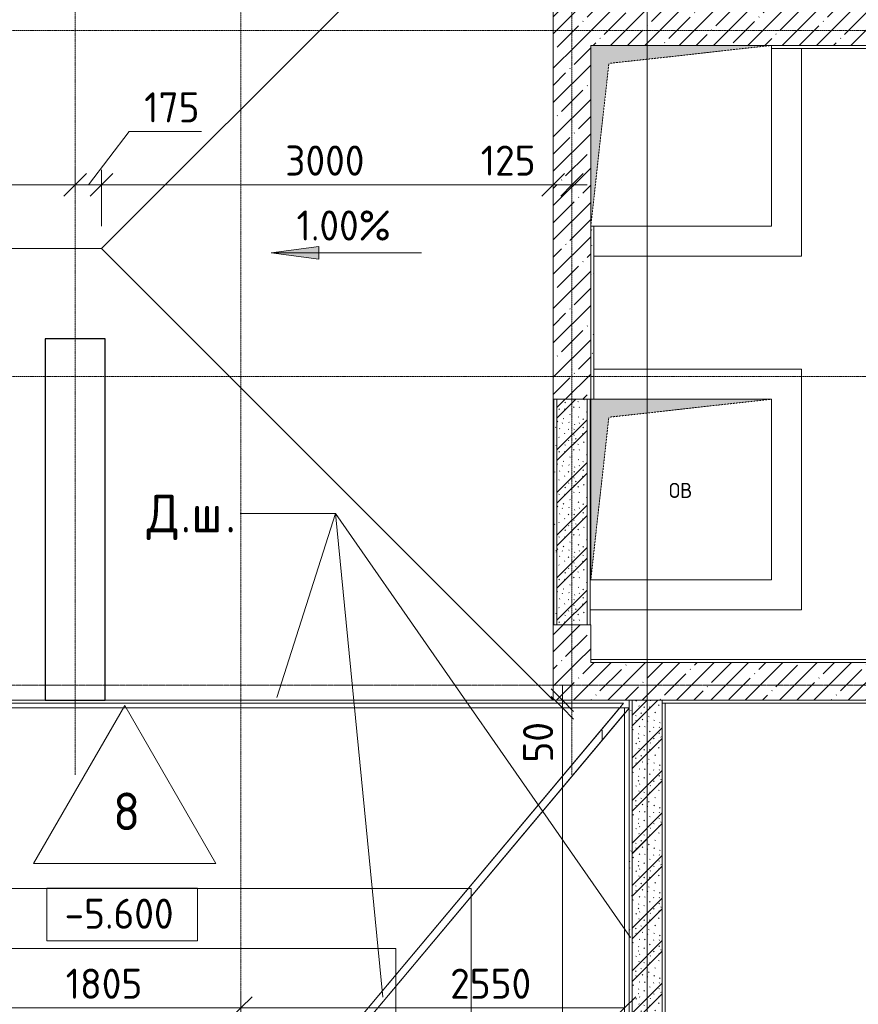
# Model space of a CAD drawing. Header units: millimetres. Extents: x 82112 to 162374, y -10965 to 131389.
# Tile 63 of 82: x 106801 to 112372, y 78580 to 85121. Entities that reach past the tile are written whole.
import ezdxf

# ---------------------------------------------------------------- set-up
doc = ezdxf.new("R2010")
doc.units = ezdxf.units.MM
doc.linetypes.add('3_ Штрих_ 1 х 1 мм', pattern=[2, 1, -1])
doc.linetypes.add('4_ Штрихпунктир_ 10 х 2 мм', pattern=[14, 10, -2, 0, -2])
for name, color, linetype, lineweight in [('A-ANNO-DIMS', 7, 'Continuous', 5), ('A-ANNO-DIMS-100', 7, 'Continuous', 5), ('A-ANNO-NOTE', 7, 'Continuous', 5), ('A-DETL-GENF', 7, 'Continuous', 13), ('A-FLOR', 7, 'Continuous', 13), ('A-FLOR-IDEN', 7, 'Continuous', 5), ('A-GENM', 7, 'Continuous', 13), ('A-WALL', 7, 'Continuous', 13), ('A-WALL-PATT', 7, 'Continuous', 13), ('C-PRKG', 7, 'Continuous', 13), ('G-ANNO-DIMS', 7, 'Continuous', 5), ('G-ANNO-TEXT', 7, 'Continuous', 5), ('I-WALL', 7, 'Continuous', 13), ('M-EQPM', 7, 'Continuous', 13), ('S-COLS', 7, 'Continuous', 25), ('S-GRID', 7, 'Continuous', 5)]:
    doc.layers.add(name, color=color, linetype=linetype, lineweight=lineweight)
doc.styles.add('GOST Common', font='GOST_Common.ttf', dxfattribs={"height": 100})
doc.styles.add('GOST Common_2', font='GOST_Common.ttf', dxfattribs={"height": 200})
doc.styles.add('GOST Common_3', font='GOST_Common.ttf', dxfattribs={"height": 250})
doc.dimstyles.new('2_мм', dxfattribs={"dimscale": 304.8, "dimtxt": 201.142999, "dimasz": 0.492126, "dimexe": 0.328084, "dimexo": 0.492126, "dimgap": 0, "dimtad": 1, "dimdec": 0, "dimdsep": 46, "dimtxsty": 'GOST Common_2', "dimblk1": 'OBLIQUE', "dimblk2": 'OBLIQUE', "dimsah": 1, "dimcen": 0.09, "dimdle": 0.328084, "dimadec": 5, "dimazin": 2, "dimtfac": 1, "dimtdec": 4, "dimtix": 1, "dimtmove": 1, "dimatfit": 3, "dimfxl": 1, "dimtvp": 1, "dimtolj": 1, "dimtzin": 0, "dimarcsym": 2})
doc.dimstyles.new('2_мм_1', dxfattribs={"dimscale": 304.8, "dimtxt": 201.142999, "dimasz": 0.492126, "dimexe": 0.328084, "dimexo": 0.492126, "dimgap": 0, "dimtad": 1, "dimdec": 0, "dimdsep": 46, "dimtxsty": 'GOST Common_2', "dimblk1": 'OBLIQUE', "dimblk2": 'OBLIQUE', "dimsah": 1, "dimcen": 0.09, "dimdle": 0.328084, "dimadec": 5, "dimazin": 2, "dimtfac": 1, "dimtdec": 4, "dimtix": 1, "dimtmove": 0, "dimatfit": 3, "dimfxl": 1, "dimtvp": 1, "dimtolj": 1, "dimtzin": 0, "dimarcsym": 2})
pattern_1 = [(0, (0, 0), (203.2, 50.8), [3.353, -149.047, 3.353, -149.047, -812.8]), (0, (0, 0), (203.2, 50.8), [-304.8, 3.353, -301.447, 3.353, -149.047, -355.6]), (0, (0, 0), (203.2, 50.8), [-762, 3.353, -98.247, 3.353, -250.647]), (120, (76.2, 25.4), (-145.59409, 150.576362), [3.353, -149.047, 3.353, -149.047, -812.8]), (120, (76.2, 25.4), (-145.59409, 150.576362), [-304.8, 3.353, -301.447, 3.353, -149.047, -355.6]), (120, (76.2, 25.4), (-145.59409, 150.576362), [-762, 3.353, -98.247, 3.353, -250.647]), (240, (101.6, 127), (-57.60591, -201.376362), [3.353, -149.047, 3.353, -149.047, -812.8]), (240, (101.6, 127), (-57.60591, -201.376362), [-304.8, 3.353, -301.447, 3.353, -149.047, -355.6]), (240, (101.6, 127), (-57.60591, -201.376362), [-762, 3.353, -98.247, 3.353, -250.647])]
pattern_2 = [(45, (0, 0), (-114.04925, 114.04925), []), (45, (114.05, 0), (-114.04925, 114.04925), [201.612, -40.322, 3.353, -36.97])]
pattern_3 = [(135, (150.28, 188.64), (-282.8427, 3e-14), [5, -395]), (135, (174.9, 237.36), (-282.8427, 3e-14), [5, -395]), (135, (211.96, 236.53), (-282.8427, 3e-14), [5, -395]), (135, (114.96, 223.96), (-282.8427, 3e-14), [5, -395]), (135, (77.54, 223.96), (-282.8427, 3e-14), [5, -395]), (135, (57.44, 184.52), (-282.8427, 3e-14), [5, -395]), (135, (66.21, 142.9), (-282.8427, 3e-14), [5, -395]), (135, (107.33, 161), (-282.8427, 3e-14), [5, -395]), (135, (99.08, 130.94), (-282.8427, 3e-14), [5, -395]), (135, (22.6, 136.46), (-282.8427, 3e-14), [5, -395]), (135, (21.16, 168.08), (-282.8427, 3e-14), [5, -395]), (135, (46.13, 96.12), (-282.8427, 3e-14), [5, -395]), (135, (3.54, 74.6), (-282.8427, 3e-14), [5, -395]), (135, (40.3, 47.56), (-282.8427, 3e-14), [5, -395]), (135, (39.77, 18.47), (-282.8427, 3e-14), [5, -395]), (135, (76.94, 37.28), (-282.8427, 3e-14), [5, -395]), (135, (114.18, 62.4), (-282.8427, 3e-14), [5, -395]), (135, (139.87, 90.2), (-282.8427, 3e-14), [5, -395]), (135, (141.44, 15.82), (-282.8427, 3e-14), [5, -395]), (135, (188.69, 26.73), (-282.8427, 3e-14), [5, -395]), (135, (176.14, 51.36), (-282.8427, 3e-14), [5, -395]), (135, (177.03, 0), (-282.8427, 3e-14), [5, -395]), (135, (276.61, 8.22), (-282.8427, 3e-14), [5, -395]), (135, (271.19, 31.72), (-282.8427, 3e-14), [5, -395]), (135, (268.29, 119.65), (-282.8427, 3e-14), [5, -395]), (135, (237.92, 101.95), (-282.8427, 3e-14), [5, -395]), (135, (237.92, 158.27), (-282.8427, 3e-14), [5, -395]), (135, (260.4, 204.35), (-282.8427, 3e-14), [5, -395]), (135, (275.54, 235.4), (-282.8427, 3e-14), [5, -395]), (135, (117.62, 268.96), (-282.8427, 3e-14), [5, -395]), (135, (203.62, 273.83), (-282.8427, 3e-14), [5, -395]), (135, (47.24, 279.3), (-282.8427, 3e-14), [5, -395]), (135, (23.2, 266.16), (-282.8427, 3e-14), [5, -395]), (135, (42.78, 232.52), (-282.8427, 3e-14), [5, -395]), (135, (177.76, 90.57), (-282.8427, 3e-14), [5, -395]), (135, (181.12, 121.8), (-282.8427, 3e-14), [5, -395]), (135, (206.73, 172.06), (-282.8427, 3e-14), [5, -395]), (135, (143.14, 136.62), (-282.8427, 3e-14), [5, -395]), (135, (211.51, 131.86), (-282.8427, 3e-14), [5, -395]), (135, (81.47, 95.1), (-282.8427, 3e-14), [5, -395]), (135, (235.13, 60.46), (-282.8427, 3e-14), [5, -395]), (135, (242.24, 4.89), (-282.8427, 3e-14), [5, -395]), (45, (0, 106.07), (-282.8427, 0), []), (45, (106.07, 0), (-282.8427, 0), []), (45, (176.78, 0), (-282.8427, 0), []), (45, (0, 176.78), (-282.8427, 0), [])]

# ---------------------------------------------------------------- blocks, each defined once
blk = doc.blocks.new('Наметкина 10_РД_АР_П_Отделка_R21_rvt-1--01_Подвал_МП_часть В')
at = {"layer": 'A-WALL-PATT', "lineweight": 5}
h = blk.add_hatch(dxfattribs=at)
h.set_pattern_fill('FP_11', color=256, style=0, pattern_type=2)
h.set_pattern_definition(pattern_1)
h.paths.add_polyline_path([(110595, 82600), (110615, 82600), (110615, 83750), (110595, 83750), (110595, 82730.1)])
h = blk.add_hatch(dxfattribs=at)
h.set_pattern_fill('FP_11', color=256, style=0, pattern_type=2)
h.set_pattern_definition(pattern_1)
h.paths.add_polyline_path([(110595, 82600), (110615, 82600), (110615, 83750), (110595, 83750), (110595, 82730.1)])
h = blk.add_hatch(dxfattribs=at)
h.set_pattern_fill('FP_11', color=256, style=0, pattern_type=2)
h.set_pattern_definition(pattern_1)
h.paths.add_polyline_path([(110370, 81100), (110370, 82600), (110350, 82600), (110350, 81100)])
h = blk.add_hatch(dxfattribs=at)
h.set_pattern_fill('FP_11', color=256, style=0, pattern_type=2)
h.set_pattern_definition(pattern_1)
h.paths.add_polyline_path([(110870, 77350), (110870, 80600), (110850, 80600), (110850, 77350)])
at = {"layer": 'A-WALL'}
for p, q in [((116120, 84950), (111795, 84950)), ((111795, 84930), (116100, 84930)), ((110595, 83750), (110595, 82600)), ((110595, 83750), (110595, 82600)), ((110615, 82600), (110615, 83750)), ((110615, 82600), (110615, 83750)), ((110350, 82600), (110350, 81100)), ((110370, 82600), (110350, 82600)), ((110370, 81100), (110370, 82600)), ((110570, 82600), (110570, 81100)), ((110590, 82600), (110570, 82600)), ((110590, 81100), (110590, 82600)), ((110350, 81100), (110370, 81100)), ((110570, 81100), (110590, 81100)), ((113550, 80870), (110595, 80870)), ((110595, 80870), (110595, 80850)), ((110595, 80850), (113570, 80850)), ((110870, 80600), (110850, 80600)), ((110850, 80600), (110850, 77350)), ((110870, 77350), (110870, 80600)), ((113570, 80600), (111070, 80600)), ((111070, 80600), (111070, 80580)), ((111070, 80580), (111070, 77350)), ((111090, 80580), (111070, 80580)), ((111070, 80580), (113550, 80580)), ((111090, 77350), (111090, 80580))]:
    blk.add_line(p, q, dxfattribs=at)
blk = doc.blocks.new('АР_Машиноместо - 5300x2500_С-V1--01_Подвал_МП_часть В')
at = {"layer": 'C-PRKG'}
for p, q in [((2500, 5300), (0, 5300)), ((0, 0), (0, 5300)), ((2500, 0), (2500, 5300)), ((400, 4800), (2100, 4800)), ((400, 500), (400, 4800)), ((2100, 500), (2100, 4800)), ((400, 500), (2100, 500)), ((2500, 0), (0, 0))]:
    blk.add_line(p, q, dxfattribs=at)
blk = doc.blocks.new('АР_Канал вертикальный прямоугольный - ОВ-5540197--01_Подвал_МП_часть В')
at = {"layer": 'A-DETL-GENF'}
blk.add_hatch(color=256, dxfattribs=at).paths.add_polyline_path([(-600, -600), (-480, 480), (600, 600), (-600, 600)])
at = {"layer": 'A-DETL-GENF', "linetype": '3_ Штрих_ 1 х 1 мм'}
for p, q in [((600, 600), (-600, 600)), ((-600, 600), (-600, -600)), ((600, 600), (-600, 600)), ((-600, 600), (-600, -600)), ((-480, 480), (600, 600)), ((-480, 480), (600, 600)), ((600, -600), (600, 600)), ((-600, -600), (-480, 480)), ((-600, -600), (-480, 480)), ((-600, -600), (600, -600))]:
    blk.add_line(p, q, dxfattribs=at)
at = {"layer": 'M-EQPM'}
for p, q in [((-600, -600), (-600, 600)), ((-600, 600), (600, 600)), ((600, 600), (600, -600)), ((600, -600), (-600, -600))]:
    blk.add_line(p, q, dxfattribs=at)
blk = doc.blocks.new('АР_Канал вертикальный прямоугольный - ОВ-3831692--01_Подвал_МП_часть В')
at = {"layer": 'A-DETL-GENF'}
blk.add_hatch(color=256, dxfattribs=at).paths.add_polyline_path([(-600, -600), (-480, 480), (600, 600), (-600, 600), (-600, -400)])
at = {"layer": 'A-DETL-GENF', "linetype": '3_ Штрих_ 1 х 1 мм'}
for p, q in [((600, 600), (-600, 600)), ((-600, 600), (-600, -600)), ((600, 600), (-600, 600)), ((-600, 600), (-600, -600)), ((-480, 480), (600, 600)), ((-480, 480), (600, 600)), ((600, -600), (600, 600)), ((-600, -600), (-480, 480)), ((-600, -600), (-480, 480)), ((-600, -600), (600, -600))]:
    blk.add_line(p, q, dxfattribs=at)
at = {"layer": 'M-EQPM'}
for p, q in [((-600, -600), (-600, 600)), ((-600, 600), (600, 600)), ((600, 600), (600, -600)), ((600, -600), (-600, -600))]:
    blk.add_line(p, q, dxfattribs=at)
blk = doc.blocks.new('АР-Заполнение деф_ шва - Д_ш_-4327389--01_Подвал_МП_часть В')
at = {"layer": 'A-GENM'}
for p, q in [((0, 25), (6020, 25)), ((0, -25), (6020, -25))]:
    blk.add_line(p, q, dxfattribs=at)
blk = doc.blocks.new('АР-Заполнение деф_ шва - Д_ш_-4327390--01_Подвал_МП_часть В')
at = {"layer": 'A-GENM'}
for p, q in [((0, 25), (2975, 25)), ((0, -25), (2975, -25))]:
    blk.add_line(p, q, dxfattribs=at)
blk = doc.blocks.new('АР-Заполнение деф_ шва - Д_ш_-4338129--01_Подвал_МП_часть В')
at = {"layer": 'A-GENM'}
for p, q in [((0, 25), (6713.2, 25)), ((0, -25), (6713.2, -25))]:
    blk.add_line(p, q, dxfattribs=at)
blk = doc.blocks.new('АР-Заполнение деф_ шва - Д_ш__Пристенный-4435866--01_Подвал_МП_часть В')
at = {"layer": 'A-GENM'}
blk.add_line((0, -25), (505, -25), dxfattribs=at)
blk = doc.blocks.new('АР-Заполнение деф_ шва - Д_ш__Пристенный-7730429--01_Подвал_МП_часть В')
at = {"layer": 'A-GENM'}
blk.add_line((0, -25), (3600, -25), dxfattribs=at)
blk = doc.blocks.new('АР-Заполнение деф_ шва - Д_ш__Пристенный-4429135--01_Подвал_МП_часть В')
at = {"layer": 'A-GENM'}
blk.add_line((0, -25), (400, -25), dxfattribs=at)
blk = doc.blocks.new('DIMBLOCK29--01_Подвал_МП_часть В')
at = {"layer": 'A-ANNO-DIMS-100', "transparency": 16777216}
for p, q in [((97020, 83979.6), (97020, 84123.6)), ((107170, 83979.6), (107170, 84123.6)), ((97020, 84023.6), (107170, 84023.6)), ((97020, 84023.6), (97020, 83979.6)), ((107170, 84023.6), (107170, 83979.6))]:
    blk.add_line(p, q, dxfattribs=at)
at = {"layer": 'A-ANNO-DIMS-100', "lineweight": 25, "transparency": 16777216}
for p, q in [((97020, 84023.6), (97095, 84098.6)), ((107170, 84023.6), (107245, 84098.6)), ((97020, 84023.6), (96945, 83948.6)), ((107170, 84023.6), (107095, 83948.6))]:
    blk.add_line(p, q, dxfattribs=at)
at = {"layer": 'A-ANNO-DIMS-100', "color": 0, "transparency": 16777216, "insert": (101783.1, 84284.9), "char_height": 200, "width": 748.661, "attachment_point": 1, "line_spacing_factor": 1.022761, "style": 'GOST Common_2'}
blk.add_mtext('10150', dxfattribs=at)
blk = doc.blocks.new('_Oblique')
at = {"color": 0, "linetype": 'ByBlock', "lineweight": -2}
blk.add_line((-0.5, -0.5), (0.5, 0.5), dxfattribs=at)
blk = doc.blocks.new('DIMBLOCK30--01_Подвал_МП_часть В')
at = {"layer": 'A-ANNO-DIMS-100', "transparency": 16777216}
for p, q in [((107527.9, 84377.2), (107257.5, 84023.6)), ((108009.7, 84377.2), (107527.9, 84377.2)), ((107170, 83979.6), (107170, 84123.6)), ((107345, 83750), (107345, 84123.6)), ((107170, 84023.6), (107345, 84023.6)), ((107170, 84023.6), (107170, 83979.6)), ((107345, 84023.6), (107345, 83750))]:
    blk.add_line(p, q, dxfattribs=at)
at = {"layer": 'A-ANNO-DIMS-100', "lineweight": 25, "transparency": 16777216}
for p, q in [((107170, 84023.6), (107245, 84098.6)), ((107345, 84023.6), (107420, 84098.6)), ((107170, 84023.6), (107095, 83948.6)), ((107345, 84023.6), (107270, 83948.6))]:
    blk.add_line(p, q, dxfattribs=at)
at = {"layer": 'A-ANNO-DIMS-100', "color": 0, "transparency": 16777216, "insert": (107627.9, 84638.6), "char_height": 200, "width": 458.197, "attachment_point": 1, "line_spacing_factor": 1.022761, "style": 'GOST Common_2'}
blk.add_mtext('175', dxfattribs=at)
blk = doc.blocks.new('DIMBLOCK31--01_Подвал_МП_часть В')
at = {"layer": 'A-ANNO-DIMS-100', "transparency": 16777216}
for p, q in [((107345, 83750), (107345, 84123.6)), ((110345, 83979.6), (110345, 84123.6)), ((107345, 84023.6), (110345, 84023.6)), ((107345, 84023.6), (107345, 83750)), ((110345, 84023.6), (110345, 83979.6))]:
    blk.add_line(p, q, dxfattribs=at)
at = {"layer": 'A-ANNO-DIMS-100', "lineweight": 25, "transparency": 16777216}
for p, q in [((107345, 84023.6), (107420, 84098.6)), ((110345, 84023.6), (110420, 84098.6)), ((107345, 84023.6), (107270, 83948.6)), ((110345, 84023.6), (110270, 83948.6))]:
    blk.add_line(p, q, dxfattribs=at)
at = {"layer": 'A-ANNO-DIMS-100', "color": 0, "transparency": 16777216, "insert": (108565.4, 84284.9), "char_height": 200, "width": 670.931, "attachment_point": 1, "line_spacing_factor": 1.022761, "style": 'GOST Common_2'}
blk.add_mtext('3000', dxfattribs=at)
blk = doc.blocks.new('DIMBLOCK32--01_Подвал_МП_часть В')
at = {"layer": 'A-ANNO-DIMS-100', "transparency": 16777216}
for p, q in [((110345, 83979.6), (110345, 84123.6)), ((110470, 83979.6), (110470, 84123.6)), ((109863.9, 84023.6), (110345.7, 84023.6)), ((110345, 84023.6), (110570, 84023.6)), ((110345, 84023.6), (110345, 83979.6)), ((110345.7, 84023.6), (110407.5, 84023.6)), ((110470, 84023.6), (110470, 83979.6))]:
    blk.add_line(p, q, dxfattribs=at)
at = {"layer": 'A-ANNO-DIMS-100', "lineweight": 25, "transparency": 16777216}
for p, q in [((110345, 84023.6), (110420, 84098.6)), ((110470, 84023.6), (110545, 84098.6)), ((110345, 84023.6), (110270, 83948.6)), ((110470, 84023.6), (110395, 83948.6))]:
    blk.add_line(p, q, dxfattribs=at)
at = {"layer": 'A-ANNO-DIMS-100', "color": 0, "transparency": 16777216, "insert": (109863.9, 84284.9), "char_height": 200, "width": 458.197, "attachment_point": 1, "line_spacing_factor": 1.022761, "style": 'GOST Common_2'}
blk.add_mtext('125', dxfattribs=at)
blk = doc.blocks.new('Марка полов - Марка полов-4106608--01_Подвал_МП_часть В')
at = {"layer": 'A-FLOR-IDEN'}
for p, q in [((0, 7), (-6.062, -3.5)), ((6.062, -3.5), (0, 7)), ((-6.062, -3.5), (6.062, -3.5))]:
    blk.add_line(p, q, dxfattribs=at)
blk = doc.blocks.new('Высотные отметки - Frame_2-749557--01_Подвал_МП_часть В')
at = {"layer": 'G-ANNO-DIMS'}
for p, q in [((-5, 3.5), (-5, 0)), ((5, 3.5), (-5, 3.5)), ((5, 0), (5, 3.5)), ((-5, 0), (5, 0))]:
    blk.add_line(p, q, dxfattribs=at)
blk = doc.blocks.new('DIMBLOCK36--01_Подвал_МП_часть В')
at = {"layer": 'A-ANNO-DIMS-100', "transparency": 16777216}
for p, q in [((106465, 78511.4), (106465, 78655.3)), ((108270, 78511.4), (108270, 78655.3)), ((106465, 78555.3), (108270, 78555.3)), ((106465, 78555.3), (106465, 78511.4)), ((108270, 78555.3), (108270, 78511.4))]:
    blk.add_line(p, q, dxfattribs=at)
at = {"layer": 'A-ANNO-DIMS-100', "lineweight": 25, "transparency": 16777216}
for p, q in [((106465, 78555.3), (106540, 78630.3)), ((108270, 78555.3), (108345, 78630.3)), ((106465, 78555.3), (106390, 78480.3)), ((108270, 78555.3), (108195, 78480.3))]:
    blk.add_line(p, q, dxfattribs=at)
at = {"layer": 'A-ANNO-DIMS-100', "color": 0, "transparency": 16777216, "insert": (107106.7, 78816.7), "char_height": 200, "width": 625.93, "attachment_point": 1, "line_spacing_factor": 1.022761, "style": 'GOST Common_2'}
blk.add_mtext('1805', dxfattribs=at)
blk = doc.blocks.new('DIMBLOCK37--01_Подвал_МП_часть В')
at = {"layer": 'A-ANNO-DIMS-100', "transparency": 16777216}
for p, q in [((108270, 78511.4), (108270, 78655.3)), ((110820, 78511.4), (110820, 78655.3)), ((108270, 78555.3), (110820, 78555.3)), ((108270, 78555.3), (108270, 78511.4)), ((109560.5, 78555.3), (109545, 78555.3)), ((110219.6, 78555.3), (109560.5, 78555.3)), ((110820, 78555.3), (110820, 78511.4))]:
    blk.add_line(p, q, dxfattribs=at)
at = {"layer": 'A-ANNO-DIMS-100', "lineweight": 25, "transparency": 16777216}
for p, q in [((108270, 78555.3), (108345, 78630.3)), ((110820, 78555.3), (110895, 78630.3)), ((108270, 78555.3), (108195, 78480.3)), ((110820, 78555.3), (110745, 78480.3))]:
    blk.add_line(p, q, dxfattribs=at)
at = {"layer": 'A-ANNO-DIMS-100', "color": 0, "transparency": 16777216, "insert": (109660.5, 78816.7), "char_height": 200, "width": 670.931, "attachment_point": 1, "line_spacing_factor": 1.022761, "style": 'GOST Common_2'}
blk.add_mtext('2550', dxfattribs=at)
blk = doc.blocks.new('DIMBLOCK122--01_Подвал_МП_часть В')
at = {"layer": 'A-ANNO-DIMS-100', "lineweight": 25, "transparency": 16777216}
for p, q in [((110406.3, 80550), (110331.3, 80625)), ((110406.3, 80550), (110481.3, 80475)), ((110406.3, 75350), (110331.3, 75425)), ((110406.3, 75350), (110481.3, 75275))]:
    blk.add_line(p, q, dxfattribs=at)
at = {"layer": 'A-ANNO-DIMS-100', "transparency": 16777216}
for p, q in [((110450.2, 80550), (110306.3, 80550)), ((110406.3, 75350), (110406.3, 80550)), ((110406.3, 80550), (110450.2, 80550)), ((110450.2, 75350), (110306.3, 75350)), ((110406.3, 75350), (110450.2, 75350))]:
    blk.add_line(p, q, dxfattribs=at)
at = {"layer": 'A-ANNO-DIMS-100', "color": 0, "transparency": 16777216, "insert": (110144.9, 77670.4), "char_height": 200, "width": 670.931, "attachment_point": 1, "rotation": 90, "line_spacing_factor": 1.022761, "style": 'GOST Common_2'}
blk.add_mtext('5200', dxfattribs=at)
blk = doc.blocks.new('DIMBLOCK123--01_Подвал_МП_часть В')
at = {"layer": 'A-ANNO-DIMS-100', "lineweight": 25, "transparency": 16777216}
for p, q in [((110406.3, 80600), (110331.3, 80675)), ((110406.3, 80550), (110331.3, 80625)), ((110406.3, 80600), (110481.3, 80525)), ((110406.3, 80550), (110481.3, 80475))]:
    blk.add_line(p, q, dxfattribs=at)
at = {"layer": 'A-ANNO-DIMS-100', "transparency": 16777216}
for p, q in [((110406.3, 80550), (110406.3, 80700)), ((110495, 80600), (110306.3, 80600)), ((110406.3, 80600), (110495, 80600)), ((110450.2, 80550), (110306.3, 80550)), ((110406.3, 80565), (110406.3, 80575)), ((110406.3, 80185.4), (110406.3, 80565)), ((110406.3, 80550), (110450.2, 80550))]:
    blk.add_line(p, q, dxfattribs=at)
at = {"layer": 'A-ANNO-DIMS-100', "color": 0, "transparency": 16777216, "insert": (110144.9, 80185.4), "char_height": 200, "width": 335.466, "attachment_point": 1, "rotation": 90, "line_spacing_factor": 1.022761, "style": 'GOST Common_2'}
blk.add_mtext('50', dxfattribs=at)

msp = doc.modelspace()

# ---------------------------------------------------------------- hatches: boundary and pattern name
at = {"layer": 'A-WALL-PATT', "lineweight": 5}
h = msp.add_hatch(dxfattribs=at)
h.set_pattern_fill('FP_1', color=256, style=0, pattern_type=2)
h.set_pattern_definition(pattern_2)
h.paths.add_polyline_path([(110595, 84950), (110595, 85200), (110345, 85200), (110345, 84950), (110396.522115, 84950)])
h = msp.add_hatch(dxfattribs=at)
h.set_pattern_fill('FP_1', color=256, style=0, pattern_type=2)
h.set_pattern_definition(pattern_2)
h.paths.add_polyline_path([(116370, 84950), (118220, 84950), (118220, 85200), (110595, 85200), (110595, 84950), (116120, 84950)])
h = msp.add_hatch(dxfattribs=at)
h.set_pattern_fill('FP_1', color=256, style=0, pattern_type=2)
h.set_pattern_definition(pattern_2)
h.paths.add_polyline_path([(110595, 82600), (110595, 84950), (110345, 84950), (110345, 82600), (110396.522115, 82600)])
h = msp.add_hatch(dxfattribs=at)
h.set_pattern_fill('FP_5', color=256, style=0, pattern_type=2)
h.set_pattern_definition(pattern_3)
h.paths.add_polyline_path([(110570, 81100), (110570, 82600), (110370, 82600), (110370, 81100), (110396.522115, 81100)])
h = msp.add_hatch(dxfattribs=at)
h.set_pattern_fill('FP_1', color=256, style=0, pattern_type=2)
h.set_pattern_definition(pattern_2)
h.paths.add_polyline_path([(110345, 80850), (110595, 80850), (110595, 81100), (110345, 81100)])
h = msp.add_hatch(dxfattribs=at)
h.set_pattern_fill('FP_1', color=256, style=0, pattern_type=2)
h.set_pattern_definition(pattern_2)
h.paths.add_polyline_path([(113570, 80600), (113570, 80850), (110345, 80850), (110345, 80600), (112432.33203, 80600)])
h = msp.add_hatch(dxfattribs=at)
h.set_pattern_fill('FP_5', color=256, style=0, pattern_type=2)
h.set_pattern_definition(pattern_3)
h.paths.add_polyline_path([(111070, 77350), (111070, 80600), (110870, 80600), (110870, 77350)])
at = {"layer": 'G-ANNO-DIMS'}
msp.add_hatch(color=256, dxfattribs=at).paths.add_polyline_path([(108471.17119, 83572.307956), (108788.67119, 83530.508288), (108788.67119, 83614.107624)])
msp.add_hatch(color=256, dxfattribs=at).paths.add_polyline_path([(108471.17119, 83572.307956), (108788.67119, 83530.508288), (108788.67119, 83614.107624)])

# ---------------------------------------------------------------- linework, layer by layer
at = {"layer": 'A-FLOR'}
for p, q in [((107345, 83600), (110325, 86580)), ((100825, 83600), (107345, 83600)), ((110345, 80600), (107345, 83600)), ((110345, 82600), (110345, 81100)), ((106970, 80600), (100950, 80600)), ((110345, 80600), (107370, 80600)), ((110812.471099, 80580), (86349.50616, 80580)), ((86349.50616, 80550), (110787.369071, 80550)), ((106467.369071, 75400), (110787.369071, 80550)), ((110850, 80546.93872), (106470, 75325.410942)), ((110787.30605, 80550), (110812.471099, 80580)), ((110820, 80511.174831), (110820, 56800)), ((110661.543827, 80399.999998), (110670, 80399.999998)), ((110670, 80399.999998), (110670, 80332.355386))]:
    msp.add_line(p, q, dxfattribs=at)
at = {"layer": 'A-WALL'}
for p, q in [((110345, 85200), (110345, 82600)), ((111795, 84950), (116120, 84950)), ((110595, 82600), (110595, 83750)), ((110345, 82600), (110595, 82600)), ((110345, 81100), (110345, 80600)), ((110595, 81100), (110345, 81100)), ((110595, 80850), (110595, 81100)), ((113570, 80850), (110595, 80850)), ((110345, 80600), (113570, 80600))]:
    msp.add_line(p, q, dxfattribs=at)
at = {"layer": 'G-ANNO-DIMS'}
for p, q in [((108788.67119, 83614.107624), (108471.17119, 83572.307956)), ((108788.67119, 83614.107624), (108471.17119, 83572.307956)), ((108788.67119, 83530.508288), (108788.67119, 83614.107624)), ((108788.67119, 83530.508288), (108788.67119, 83614.107624)), ((108471.17119, 83572.307956), (108788.67119, 83530.508288)), ((109471.17119, 83572.307956), (108471.17119, 83572.307956)), ((108471.17119, 83572.307956), (108788.67119, 83530.508288)), ((109471.17119, 83572.307956), (108471.17119, 83572.307956)), ((107472.042867, 79000.343349), (107481.363667, 79000.343349))]:
    msp.add_line(p, q, dxfattribs=at)
at = {"layer": 'G-ANNO-TEXT'}
for p, q in [((108898.475069, 81840.172485), (108264.99565, 81840.172485)), ((108898.475069, 81840.172485), (108264.99565, 81840.172485)), ((108898.475069, 81840.172485), (108264.99565, 81840.172485)), ((108509.06601, 80617.277999), (108898.475069, 81840.172485)), ((110859.274289, 79022.655823), (108898.475069, 81840.172485)), ((109212.8774, 78627.627942), (108898.475069, 81840.172485))]:
    msp.add_line(p, q, dxfattribs=at)
at = {"layer": 'I-WALL'}
for p, q in [((111995, 84930), (111995, 83550)), ((111995, 83550), (110615, 83550)), ((110615, 82800), (111995, 82800)), ((111995, 82800), (111995, 81200)), ((110370, 82600), (110370, 81100)), ((110570, 81100), (110570, 82600)), ((110590, 81400), (110595, 81400)), ((111995, 81200), (110590, 81200)), ((110870, 80600), (110870, 77350)), ((111070, 77350), (111070, 80600))]:
    msp.add_line(p, q, dxfattribs=at)
at = {"layer": 'S-COLS'}
for p, q in [((106970, 83000), (106970, 80600)), ((107370, 83000), (106970, 83000)), ((107370, 80600), (107370, 83000)), ((106970, 80600), (107370, 80600))]:
    msp.add_line(p, q, dxfattribs=at)
at = {"layer": 'S-GRID', "linetype": '4_ Штрихпунктир_ 10 х 2 мм'}
for p, q in [((108270, 52488.487293), (108270, 130388.42805)), ((110970, 53702.872493), (110970, 130388.42805)), ((107170, 80104.964717), (107170, 129588.42805)), ((110470, 80104.964717), (110470, 129588.42805)), ((110970, 53356.981316), (110970, 129109.361538)), ((151972.716503, 85050), (87000, 85050)), ((151972.716503, 82750), (87000, 82750)), ((153045.862349, 80700), (82911.954059, 80700)), ((151972.716503, 80700), (82911.954059, 80700))]:
    msp.add_line(p, q, dxfattribs=at)

# ---------------------------------------------------------------- block references
at = {"lineweight": 5}
msp.add_blockref('Наметкина 10_РД_АР_П_Отделка_R21_rvt-1--01_Подвал_МП_часть В', (0, 0), dxfattribs=at)
at = {"layer": 'A-FLOR-IDEN', "xscale": 99.99999999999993, "yscale": 99.99999999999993, "zscale": 99.99999999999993}
msp.add_blockref('Марка полов - Марка полов-4106608--01_Подвал_МП_часть В', (107498.570569, 79864.298671), dxfattribs=at)
at = {"layer": 'A-GENM'}
for name, p in [('АР-Заполнение деф_ шва - Д_ш_-4327389--01_Подвал_МП_часть В', (100950, 80575)), ('АР-Заполнение деф_ шва - Д_ш_-4327390--01_Подвал_МП_часть В', (107370, 80575)), ('АР-Заполнение деф_ шва - Д_ш__Пристенный-4429135--01_Подвал_МП_часть В', (106970, 80575)), ('АР-Заполнение деф_ шва - Д_ш__Пристенный-4435866--01_Подвал_МП_часть В', (110345, 80575))]:
    msp.add_blockref(name, p, dxfattribs=at)
for name, p, rotation in [('АР-Заполнение деф_ шва - Д_ш_-4338129--01_Подвал_МП_часть В', (106486.457162, 75383.93031), 50.00890036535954), ('АР-Заполнение деф_ шва - Д_ш__Пристенный-7730429--01_Подвал_МП_часть В', (110845, 80550), 270)]:
    msp.add_blockref(name, p, dxfattribs=dict(at, rotation=rotation))
at = {"layer": 'C-PRKG', "rotation": 269.9999999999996}
msp.add_blockref('АР_Машиноместо - 5300x2500_С-V1--01_Подвал_МП_часть В', (104500, 79350), dxfattribs=at)
at = {"layer": 'G-ANNO-DIMS', "extrusion": (0, 0, -1), "xscale": 99.99999999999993, "yscale": 99.99999999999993, "zscale": 99.99999999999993}
msp.add_blockref('Высотные отметки - Frame_2-749557--01_Подвал_МП_часть В', (-107481.363667, 79000.343349), dxfattribs=at)
at = {"layer": 'M-EQPM'}
for name, p in [('АР_Канал вертикальный прямоугольный - ОВ-5540197--01_Подвал_МП_часть В', (111195, 84350)), ('АР_Канал вертикальный прямоугольный - ОВ-3831692--01_Подвал_МП_часть В', (111195, 82000))]:
    msp.add_blockref(name, p, dxfattribs=at)

# ---------------------------------------------------------------- texts
at = {"layer": 'A-ANNO-NOTE', "insert": (111113.906744, 82043.609736), "char_height": 100, "width": 200.421875, "attachment_point": 1, "style": 'GOST Common'}
msp.add_mtext('ОВ', dxfattribs=at)
at = {"layer": 'A-FLOR-IDEN', "insert": (107421.694286, 79986.360344), "char_height": 250, "width": 216.455625, "attachment_point": 1, "style": 'GOST Common_3'}
msp.add_mtext('\\fGOST Common|b0|i0|c204|p34|;8', dxfattribs=at)
at = {"layer": 'G-ANNO-DIMS', "char_height": 200, "attachment_point": 1, "line_spacing_factor": 1.022761, "style": 'GOST Common_2'}
for s, insert, width in [('1.00%', (108640.304093, 83853.673617), 794.08103471), ('1.00%', (108640.304093, 83853.673617), 794.08103471), ('-5.600', (107099.207141, 79281.709009), 917.17566319)]:
    msp.add_mtext(s, dxfattribs=dict(at, insert=insert, width=width))
at = {"layer": 'G-ANNO-TEXT', "char_height": 250, "attachment_point": 1, "style": 'GOST Common_3'}
for s, insert, width in [('\\fGOST Common|b0|i0|c204|p34|;Д', (107644.99565, 81965.172485), 272.57375), ('\\fGOST Common|b0|i0|c204|p34|;ш', (107942.6519, 81965.172485), 272.57375), ('\\fGOST Common|b0|i0|c204|p34|;.', (107869.891483, 81965.172485), 88.185625), ('\\fGOST Common|b0|i0|c204|p34|;.', (108167.547733, 81965.172485), 88.185625)]:
    msp.add_mtext(s, dxfattribs=dict(at, insert=insert, width=width))

# ---------------------------------------------------------------- dimensions: what is measured, and where the dimension line sits
at = {"layer": 'A-ANNO-DIMS'}
for base, p1, p2, override, picture, middle in [((107345, 84023.57088), (107170, 84129.636897), (107345, 83600), {"dimpost": '<>', "dimfxl": 557.799465}, 'DIMBLOCK30--01_Подвал_МП_часть В', (107856.998336, 84505.228348)), ((110470, 84023.57088), (110345, 84129.636897), (110470, 84129.636897), {"dimpost": '<>', "dimfxl": 125}, 'DIMBLOCK32--01_Подвал_МП_часть В', (110093.009963, 84151.603208)), ((110820, 78555.313106), (108270, 78661.379123), (110820, 78661.379123), {"dimpost": '<>', "dimfxl": 2550}, 'DIMBLOCK37--01_Подвал_МП_часть В', (109995.961962, 78683.345434))]:
    dim = msp.add_linear_dim(base=base, p1=p1, p2=p2, dimstyle='2_мм', override=override, dxfattribs=at)
    dim.commit()
    dim.dimension.update_dxf_attribs({"geometry": picture, "text_midpoint": middle, "dimtype": 160})
for base, p1, p2, override, picture, middle in [((107170, 84023.57088), (97020, 84129.636897), (107170, 84129.636897), {"dimpost": '<>', "dimfxl": 10150}, 'DIMBLOCK29--01_Подвал_МП_часть В', (102095, 84123.57088)), ((110345, 84023.57088), (107345, 83600), (110345, 84129.636897), {"dimpost": '<>', "dimfxl": 3046.39381}, 'DIMBLOCK31--01_Подвал_МП_часть В', (108845, 84123.57088)), ((108270, 78555.313106), (106465, 78661.379123), (108270, 78661.379123), {"dimpost": '<>', "dimfxl": 1805}, 'DIMBLOCK36--01_Подвал_МП_часть В', (107367.5, 78655.313106))]:
    dim = msp.add_linear_dim(base=base, p1=p1, p2=p2, dimstyle='2_мм_1', override=override, dxfattribs=at)
    dim.commit()
    dim.dimension.update_dxf_attribs({"geometry": picture, "text_midpoint": middle})
dim = msp.add_linear_dim(base=(110406.310961, 80600), p1=(110300.244944, 80550), p2=(110345, 80600), angle=90, dimstyle='2_мм', override={"dimpost": '<>', "dimfxl": 67.104508}, dxfattribs=at)
dim.commit()
dim.dimension.update_dxf_attribs({"geometry": 'DIMBLOCK123--01_Подвал_МП_часть В', "text_midpoint": (110278.278633, 80353.173521), "dimtype": 160, "text_rotation": 90})
dim = msp.add_linear_dim(base=(110406.310961, 80550), p1=(110300.244944, 75350), p2=(110300.244944, 80550), angle=90, dimstyle='2_мм_1', override={"dimpost": '<>', "dimfxl": 5200}, dxfattribs=at)
dim.commit()
dim.dimension.update_dxf_attribs({"geometry": 'DIMBLOCK122--01_Подвал_МП_часть В', "text_midpoint": (110306.310961, 77950)})

doc.saveas('drawing.dxf')
